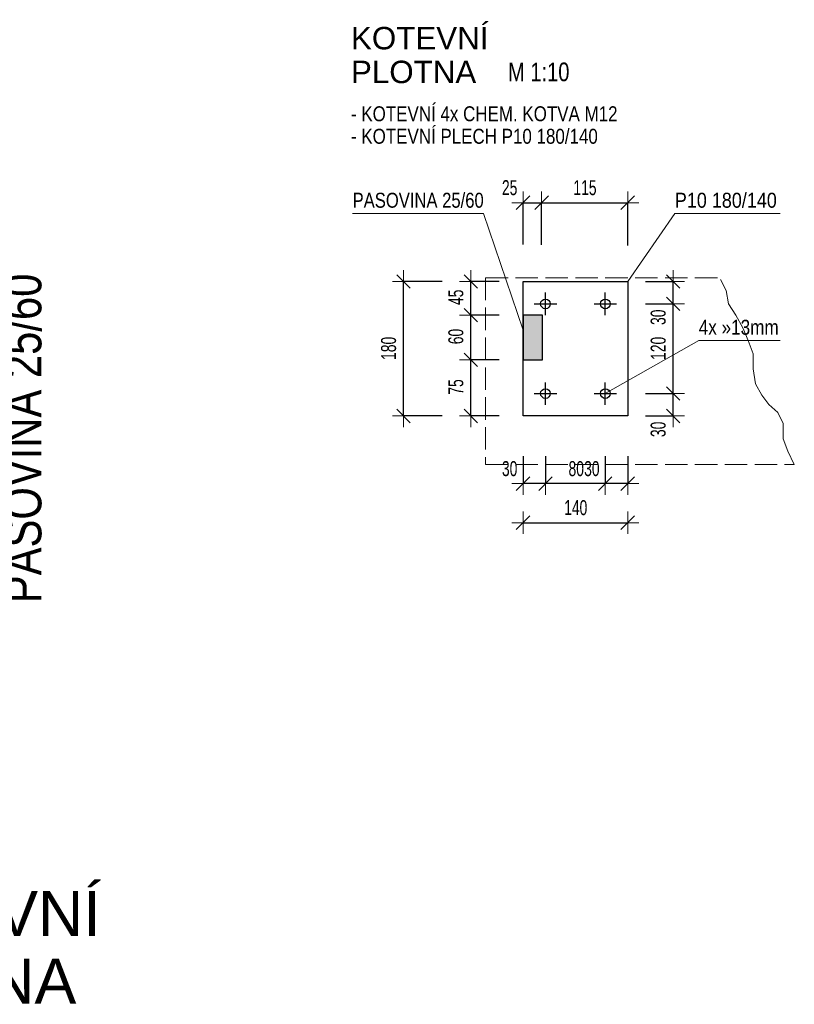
# Model space of a CAD drawing. Header units: millimetres. Extents: x -44763 to -25031, y -105989 to -89886.
# Tile 4 of 8: x -42067 to -41030, y -98265 to -96947. Entities that reach past the tile are written whole.
import ezdxf

# ---------------------------------------------------------------- set-up
doc = ezdxf.new("R2010")
doc.units = ezdxf.units.MM
doc.header["$PDMODE"] = 65
doc.linetypes.add('Carkovana 2x_1_1', pattern=[40, 30, -10])
doc.layers.add('XR$2$(Z6) - DÍLY_1', color=7, linetype='Continuous', lineweight=25)
doc.layers.add('XR$3$(Z6) - KOTVENÍ_1', color=7, linetype='Continuous', lineweight=25)
doc.styles.add('ARIAL', font='ARIAL.TTF')
doc.styles.add('ARIALNARROW', font='ARIALN.TTF')
doc.dimstyles.new('DIMSTYLE_10', dxfattribs={"dimtxt": 20, "dimasz": 30, "dimexe": 0, "dimexo": 0, "dimgap": 10, "dimtad": 2, "dimdec": 0, "dimrnd": 1, "dimzin": 12, "dimdsep": 46, "dimtxsty": 'ARIALNARROW', "dimblk1": 'ALL_ML_STRICH', "dimblk2": 'ALL_ML_STRICH', "dimsah": 1, "dimcen": 0, "dimclrd": 6, "dimclre": 6, "dimclrt": 6, "dimadec": 0, "dimazin": 0, "dimtfac": 1, "dimtdec": 0, "dimtix": 1, "dimtmove": 2, "dimatfit": 3, "dimfxl": 0, "dimtvp": 1.2, "dimtzin": 0, "dimlwd": 0, "dimlwe": 13, "dimarcsym": 0})
doc.dimstyles.new('DIMSTYLE_11', dxfattribs={"dimtxt": 20, "dimasz": 30, "dimexe": 0, "dimexo": 0, "dimgap": 10, "dimtad": 2, "dimdec": 0, "dimrnd": 1, "dimzin": 12, "dimdsep": 46, "dimtxsty": 'ARIALNARROW', "dimblk1": 'ALL_ML_STRICH', "dimblk2": 'ALL_ML_STRICH', "dimsah": 1, "dimcen": 0, "dimclrd": 6, "dimclre": 6, "dimclrt": 6, "dimadec": 0, "dimazin": 0, "dimtfac": 1, "dimtdec": 0, "dimtix": 1, "dimtmove": 2, "dimatfit": 3, "dimfxl": 0, "dimtzin": 0, "dimlwd": 0, "dimlwe": 13, "dimarcsym": 0})
doc.dimstyles.new('DIMSTYLE_12', dxfattribs={"dimtxt": 20, "dimasz": 30, "dimexe": 0, "dimexo": 0, "dimgap": 10, "dimtad": 2, "dimdec": 0, "dimrnd": 1, "dimzin": 12, "dimdsep": 46, "dimtxsty": 'ARIALNARROW', "dimblk1": 'ALL_ML_STRICH', "dimblk2": 'ALL_ML_STRICH', "dimsah": 1, "dimcen": 0, "dimclrd": 6, "dimclre": 6, "dimclrt": 6, "dimadec": 0, "dimazin": 0, "dimtfac": 1, "dimtdec": 0, "dimtix": 1, "dimtmove": 2, "dimatfit": 3, "dimfxl": 0, "dimtvp": 1.2, "dimtzin": 0, "dimlwd": 0, "dimlwe": 13, "dimarcsym": 0})
doc.dimstyles.new('DIMSTYLE_13', dxfattribs={"dimtxt": 20, "dimasz": 30, "dimexe": 0, "dimexo": 0, "dimgap": 10, "dimtad": 2, "dimdec": 0, "dimrnd": 1, "dimzin": 12, "dimdsep": 46, "dimtxsty": 'ARIALNARROW', "dimblk1": 'ALL_ML_STRICH', "dimblk2": 'ALL_ML_STRICH', "dimsah": 1, "dimcen": 0, "dimclrd": 6, "dimclre": 6, "dimclrt": 6, "dimadec": 0, "dimazin": 0, "dimtfac": 1, "dimtdec": 0, "dimtix": 1, "dimtmove": 2, "dimatfit": 3, "dimfxl": 0, "dimtzin": 0, "dimlwd": 0, "dimlwe": 13, "dimarcsym": 0})

# ---------------------------------------------------------------- blocks, each defined once
blk = doc.blocks.new('ALL_ML_STRICH')
at = {"color": 0, "linetype": 'ByBlock', "lineweight": -2}
for p, q in [((0, -0.5), (0, 0.5)), ((-1, 0), (0.5, 0)), ((-0.3, -0.3), (0.3, 0.3))]:
    blk.add_line(p, q, dxfattribs=at)
blk = doc.blocks.new('*D96')
at = {"layer": 'DEFPOINTS', "color": 6, "linetype": 'Continuous', "lineweight": 13}
for p in [(-41283.4, -97447.2), (-41253.4, -97477.2), (-41192.5, -97477.2)]:
    blk.add_point(p, dxfattribs=at)
at = {"layer": 'XR$3$(Z6) - KOTVENÍ_1', "color": 6, "linetype": 'Continuous', "lineweight": -2}
for p, q in [((-41229.6, -97447.2), (-41192.5, -97447.2)), ((-41192.5, -97477.2), (-41192.5, -97447.2)), ((-41229.6, -97477.2), (-41192.5, -97477.2))]:
    blk.add_line(p, q, dxfattribs=at)
at = {"layer": 'XR$3$(Z6) - KOTVENÍ_1', "color": 6, "linetype": 'Continuous', "lineweight": 13, "xscale": 30, "yscale": 30, "zscale": 30}
for p, rotation in [((-41192.5, -97447.2), 90), ((-41192.5, -97477.2), 270)]:
    blk.add_blockref('ALL_ML_STRICH', p, dxfattribs=dict(at, rotation=rotation))
at = {"layer": 'XR$3$(Z6) - KOTVENÍ_1', "color": 6, "linetype": 'Continuous', "lineweight": 13, "insert": (-41212.5, -97495.1), "char_height": 20, "width": 32.457, "attachment_point": 5, "rotation": 90, "style": 'ARIALNARROW'}
blk.add_mtext('\\W0.81;\\A1;{30}', dxfattribs=at)
blk = doc.blocks.new('*D97')
at = {"layer": 'DEFPOINTS', "color": 6, "linetype": 'Continuous', "lineweight": 13}
for p in [(-41283.4, -97327.2), (-41283.4, -97447.2), (-41192.5, -97447.2)]:
    blk.add_point(p, dxfattribs=at)
at = {"layer": 'XR$3$(Z6) - KOTVENÍ_1', "color": 6, "linetype": 'Continuous', "lineweight": -2}
for p, q in [((-41229.6, -97327.2), (-41192.5, -97327.2)), ((-41192.5, -97447.2), (-41192.5, -97327.2)), ((-41229.6, -97447.2), (-41192.5, -97447.2))]:
    blk.add_line(p, q, dxfattribs=at)
at = {"layer": 'XR$3$(Z6) - KOTVENÍ_1', "color": 6, "linetype": 'Continuous', "lineweight": 13, "xscale": 30, "yscale": 30, "zscale": 30}
for p, rotation in [((-41192.5, -97327.2), 90), ((-41192.5, -97447.2), 270)]:
    blk.add_blockref('ALL_ML_STRICH', p, dxfattribs=dict(at, rotation=rotation))
at = {"layer": 'XR$3$(Z6) - KOTVENÍ_1', "color": 6, "linetype": 'Continuous', "lineweight": 13, "insert": (-41212.5, -97386.7), "char_height": 20, "width": 48.686, "attachment_point": 5, "rotation": 90, "style": 'ARIALNARROW'}
blk.add_mtext('\\W0.81;\\A1;{120}', dxfattribs=at)
blk = doc.blocks.new('*D98')
at = {"layer": 'DEFPOINTS', "color": 6, "linetype": 'Continuous', "lineweight": 13}
for p in [(-41253.4, -97297.2), (-41283.4, -97327.2), (-41192.5, -97327.2)]:
    blk.add_point(p, dxfattribs=at)
at = {"layer": 'XR$3$(Z6) - KOTVENÍ_1', "color": 6, "linetype": 'Continuous', "lineweight": -2}
for p, q in [((-41229.6, -97297.2), (-41192.5, -97297.2)), ((-41192.5, -97327.2), (-41192.5, -97297.2)), ((-41229.6, -97327.2), (-41192.5, -97327.2))]:
    blk.add_line(p, q, dxfattribs=at)
at = {"layer": 'XR$3$(Z6) - KOTVENÍ_1', "color": 6, "linetype": 'Continuous', "lineweight": 13, "xscale": 30, "yscale": 30, "zscale": 30}
for p, rotation in [((-41192.5, -97297.2), 90), ((-41192.5, -97327.2), 270)]:
    blk.add_blockref('ALL_ML_STRICH', p, dxfattribs=dict(at, rotation=rotation))
at = {"layer": 'XR$3$(Z6) - KOTVENÍ_1', "color": 6, "linetype": 'Continuous', "lineweight": 13, "insert": (-41212.5, -97345.1), "char_height": 20, "width": 32.457, "attachment_point": 5, "rotation": 90, "style": 'ARIALNARROW'}
blk.add_mtext('\\W0.81;\\A1;{30}', dxfattribs=at)
blk = doc.blocks.new('*D99')
at = {"layer": 'DEFPOINTS', "color": 6, "linetype": 'Continuous', "lineweight": 13}
for p in [(-41393.4, -97477.2), (-41253.4, -97477.2), (-41393.4, -97620)]:
    blk.add_point(p, dxfattribs=at)
at = {"layer": 'XR$3$(Z6) - KOTVENÍ_1', "color": 6, "linetype": 'Continuous', "lineweight": -2}
for p, q in [((-41393.4, -97620), (-41393.4, -97620)), ((-41393.4, -97620), (-41253.4, -97620)), ((-41253.4, -97620), (-41253.4, -97620))]:
    blk.add_line(p, q, dxfattribs=at)
at = {"layer": 'XR$3$(Z6) - KOTVENÍ_1', "color": 6, "linetype": 'Continuous', "lineweight": 13, "xscale": 30, "yscale": 30, "zscale": 30, "rotation": 180}
blk.add_blockref('ALL_ML_STRICH', (-41393.4, -97620), dxfattribs=at)
at = {"layer": 'XR$3$(Z6) - KOTVENÍ_1', "color": 6, "linetype": 'Continuous', "lineweight": 13, "xscale": 30, "yscale": 30, "zscale": 30}
blk.add_blockref('ALL_ML_STRICH', (-41253.4, -97620), dxfattribs=at)
at = {"layer": 'XR$3$(Z6) - KOTVENÍ_1', "color": 6, "linetype": 'Continuous', "lineweight": 13, "insert": (-41322.9, -97600), "char_height": 20, "width": 48.686, "attachment_point": 5, "style": 'ARIALNARROW'}
blk.add_mtext('\\W0.81;\\A1;{140}', dxfattribs=at)
blk = doc.blocks.new('*D100')
at = {"layer": 'DEFPOINTS', "color": 6, "linetype": 'Continuous', "lineweight": 13}
for p in [(-41393.4, -97402.2), (-41463.2, -97477.2), (-41393.4, -97477.2)]:
    blk.add_point(p, dxfattribs=at)
at = {"layer": 'XR$3$(Z6) - KOTVENÍ_1', "color": 6, "linetype": 'Continuous', "lineweight": -2}
for p, q in [((-41425.2, -97402.2), (-41463.2, -97402.2)), ((-41463.2, -97477.2), (-41463.2, -97402.2)), ((-41425.2, -97477.2), (-41463.2, -97477.2))]:
    blk.add_line(p, q, dxfattribs=at)
at = {"layer": 'XR$3$(Z6) - KOTVENÍ_1', "color": 6, "linetype": 'Continuous', "lineweight": 13, "xscale": 30, "yscale": 30, "zscale": 30}
for p, rotation in [((-41463.2, -97402.2), 90), ((-41463.2, -97477.2), 270)]:
    blk.add_blockref('ALL_ML_STRICH', p, dxfattribs=dict(at, rotation=rotation))
at = {"layer": 'XR$3$(Z6) - KOTVENÍ_1', "color": 6, "linetype": 'Continuous', "lineweight": 13, "insert": (-41483.2, -97438.4), "char_height": 20, "width": 32.457, "attachment_point": 5, "rotation": 90, "style": 'ARIALNARROW'}
blk.add_mtext('\\W0.81;\\A1;{75}', dxfattribs=at)
blk = doc.blocks.new('*D101')
at = {"layer": 'DEFPOINTS', "color": 6, "linetype": 'Continuous', "lineweight": 13}
for p in [(-41393.4, -97342.2), (-41463.2, -97402.2), (-41393.4, -97402.2)]:
    blk.add_point(p, dxfattribs=at)
at = {"layer": 'XR$3$(Z6) - KOTVENÍ_1', "color": 6, "linetype": 'Continuous', "lineweight": -2}
for p, q in [((-41425.2, -97342.2), (-41463.2, -97342.2)), ((-41463.2, -97402.2), (-41463.2, -97342.2)), ((-41425.2, -97402.2), (-41463.2, -97402.2))]:
    blk.add_line(p, q, dxfattribs=at)
at = {"layer": 'XR$3$(Z6) - KOTVENÍ_1', "color": 6, "linetype": 'Continuous', "lineweight": 13, "xscale": 30, "yscale": 30, "zscale": 30}
for p, rotation in [((-41463.2, -97342.2), 90), ((-41463.2, -97402.2), 270)]:
    blk.add_blockref('ALL_ML_STRICH', p, dxfattribs=dict(at, rotation=rotation))
at = {"layer": 'XR$3$(Z6) - KOTVENÍ_1', "color": 6, "linetype": 'Continuous', "lineweight": 13, "insert": (-41483.2, -97370.9), "char_height": 20, "width": 32.457, "attachment_point": 5, "rotation": 90, "style": 'ARIALNARROW'}
blk.add_mtext('\\W0.81;\\A1;{60}', dxfattribs=at)
blk = doc.blocks.new('*D102')
at = {"layer": 'DEFPOINTS', "color": 6, "linetype": 'Continuous', "lineweight": 13}
for p in [(-41393.4, -97297.2), (-41463.2, -97342.2), (-41393.4, -97342.2)]:
    blk.add_point(p, dxfattribs=at)
at = {"layer": 'XR$3$(Z6) - KOTVENÍ_1', "color": 6, "linetype": 'Continuous', "lineweight": -2}
for p, q in [((-41425.2, -97297.2), (-41463.2, -97297.2)), ((-41463.2, -97342.2), (-41463.2, -97297.2)), ((-41425.2, -97342.2), (-41463.2, -97342.2))]:
    blk.add_line(p, q, dxfattribs=at)
at = {"layer": 'XR$3$(Z6) - KOTVENÍ_1', "color": 6, "linetype": 'Continuous', "lineweight": 13, "xscale": 30, "yscale": 30, "zscale": 30}
for p, rotation in [((-41463.2, -97297.2), 90), ((-41463.2, -97342.2), 270)]:
    blk.add_blockref('ALL_ML_STRICH', p, dxfattribs=dict(at, rotation=rotation))
at = {"layer": 'XR$3$(Z6) - KOTVENÍ_1', "color": 6, "linetype": 'Continuous', "lineweight": 13, "insert": (-41483.2, -97318.4), "char_height": 20, "width": 32.457, "attachment_point": 5, "rotation": 90, "style": 'ARIALNARROW'}
blk.add_mtext('\\W0.81;\\A1;{45}', dxfattribs=at)
blk = doc.blocks.new('*D103')
at = {"layer": 'DEFPOINTS', "color": 6, "linetype": 'Continuous', "lineweight": 13}
for p in [(-41393.4, -97191.8), (-41393.4, -97297.2), (-41368.5, -97342.2)]:
    blk.add_point(p, dxfattribs=at)
at = {"layer": 'XR$3$(Z6) - KOTVENÍ_1', "color": 6, "linetype": 'Continuous', "lineweight": -2}
for p, q in [((-41393.4, -97247.9), (-41393.4, -97191.8)), ((-41393.4, -97191.8), (-41368.5, -97191.8)), ((-41368.5, -97248.2), (-41368.5, -97191.8))]:
    blk.add_line(p, q, dxfattribs=at)
at = {"layer": 'XR$3$(Z6) - KOTVENÍ_1', "color": 6, "linetype": 'Continuous', "lineweight": 13, "xscale": 30, "yscale": 30, "zscale": 30, "rotation": 180}
blk.add_blockref('ALL_ML_STRICH', (-41393.4, -97191.8), dxfattribs=at)
at = {"layer": 'XR$3$(Z6) - KOTVENÍ_1', "color": 6, "linetype": 'Continuous', "lineweight": 13, "xscale": 30, "yscale": 30, "zscale": 30}
blk.add_blockref('ALL_ML_STRICH', (-41368.5, -97191.8), dxfattribs=at)
at = {"layer": 'XR$3$(Z6) - KOTVENÍ_1', "color": 6, "linetype": 'Continuous', "lineweight": 13, "insert": (-41411.3, -97171.8), "char_height": 20, "width": 32.457, "attachment_point": 5, "style": 'ARIALNARROW'}
blk.add_mtext('\\W0.81;\\A1;{25}', dxfattribs=at)
blk = doc.blocks.new('*D104')
at = {"layer": 'DEFPOINTS', "color": 6, "linetype": 'Continuous', "lineweight": 13}
for p in [(-41368.5, -97191.8), (-41253.4, -97297.2), (-41368.5, -97342.2)]:
    blk.add_point(p, dxfattribs=at)
at = {"layer": 'XR$3$(Z6) - KOTVENÍ_1', "color": 6, "linetype": 'Continuous', "lineweight": -2}
for p, q in [((-41368.5, -97248.2), (-41368.5, -97191.8)), ((-41368.5, -97191.8), (-41253.4, -97191.8)), ((-41253.4, -97249.3), (-41253.4, -97191.8))]:
    blk.add_line(p, q, dxfattribs=at)
at = {"layer": 'XR$3$(Z6) - KOTVENÍ_1', "color": 6, "linetype": 'Continuous', "lineweight": 13, "xscale": 30, "yscale": 30, "zscale": 30, "rotation": 180}
blk.add_blockref('ALL_ML_STRICH', (-41368.5, -97191.8), dxfattribs=at)
at = {"layer": 'XR$3$(Z6) - KOTVENÍ_1', "color": 6, "linetype": 'Continuous', "lineweight": 13, "xscale": 30, "yscale": 30, "zscale": 30}
blk.add_blockref('ALL_ML_STRICH', (-41253.4, -97191.8), dxfattribs=at)
at = {"layer": 'XR$3$(Z6) - KOTVENÍ_1', "color": 6, "linetype": 'Continuous', "lineweight": 13, "insert": (-41310.5, -97171.8), "char_height": 20, "width": 48.686, "attachment_point": 5, "style": 'ARIALNARROW'}
blk.add_mtext('\\W0.81;\\A1;{115}', dxfattribs=at)
blk = doc.blocks.new('*D105')
at = {"layer": 'DEFPOINTS', "color": 6, "linetype": 'Continuous', "lineweight": 13}
for p in [(-41393.4, -97297.2), (-41553.2, -97477.2), (-41393.4, -97477.2)]:
    blk.add_point(p, dxfattribs=at)
at = {"layer": 'XR$3$(Z6) - KOTVENÍ_1', "color": 6, "linetype": 'Continuous', "lineweight": -2}
for p, q in [((-41501.7, -97297.2), (-41553.2, -97297.2)), ((-41553.2, -97477.2), (-41553.2, -97297.2)), ((-41501.7, -97477.2), (-41553.2, -97477.2))]:
    blk.add_line(p, q, dxfattribs=at)
at = {"layer": 'XR$3$(Z6) - KOTVENÍ_1', "color": 6, "linetype": 'Continuous', "lineweight": 13, "xscale": 30, "yscale": 30, "zscale": 30}
for p, rotation in [((-41553.2, -97297.2), 90), ((-41553.2, -97477.2), 270)]:
    blk.add_blockref('ALL_ML_STRICH', p, dxfattribs=dict(at, rotation=rotation))
at = {"layer": 'XR$3$(Z6) - KOTVENÍ_1', "color": 6, "linetype": 'Continuous', "lineweight": 13, "insert": (-41573.2, -97386.7), "char_height": 20, "width": 48.686, "attachment_point": 5, "rotation": 90, "style": 'ARIALNARROW'}
blk.add_mtext('\\W0.81;\\A1;{180}', dxfattribs=at)
blk = doc.blocks.new('*D106')
at = {"layer": 'DEFPOINTS', "color": 6, "linetype": 'Continuous', "lineweight": 13}
for p in [(-41283.4, -97447.2), (-41253.4, -97477.2), (-41253.4, -97567.8)]:
    blk.add_point(p, dxfattribs=at)
at = {"layer": 'XR$3$(Z6) - KOTVENÍ_1', "color": 6, "linetype": 'Continuous', "lineweight": -2}
for p, q in [((-41283.4, -97530.8), (-41283.4, -97567.8)), ((-41253.4, -97530.8), (-41253.4, -97567.8)), ((-41253.4, -97567.8), (-41283.4, -97567.8))]:
    blk.add_line(p, q, dxfattribs=at)
at = {"layer": 'XR$3$(Z6) - KOTVENÍ_1', "color": 6, "linetype": 'Continuous', "lineweight": 13, "xscale": 30, "yscale": 30, "zscale": 30}
for p, rotation in [((-41283.4, -97567.8), 180), ((-41253.4, -97567.8), 360)]:
    blk.add_blockref('ALL_ML_STRICH', p, dxfattribs=dict(at, rotation=rotation))
at = {"layer": 'XR$3$(Z6) - KOTVENÍ_1', "color": 6, "linetype": 'Continuous', "lineweight": 13, "insert": (-41301.3, -97547.8), "char_height": 20, "width": 32.457, "attachment_point": 5, "style": 'ARIALNARROW'}
blk.add_mtext('\\W0.81;\\A1;{30}', dxfattribs=at)
blk = doc.blocks.new('*D107')
at = {"layer": 'DEFPOINTS', "color": 6, "linetype": 'Continuous', "lineweight": 13}
for p in [(-41363.4, -97447.2), (-41283.4, -97447.2), (-41283.4, -97567.8)]:
    blk.add_point(p, dxfattribs=at)
at = {"layer": 'XR$3$(Z6) - KOTVENÍ_1', "color": 6, "linetype": 'Continuous', "lineweight": -2}
for p, q in [((-41363.4, -97530.8), (-41363.4, -97567.8)), ((-41283.4, -97530.8), (-41283.4, -97567.8)), ((-41283.4, -97567.8), (-41363.4, -97567.8))]:
    blk.add_line(p, q, dxfattribs=at)
at = {"layer": 'XR$3$(Z6) - KOTVENÍ_1', "color": 6, "linetype": 'Continuous', "lineweight": 13, "xscale": 30, "yscale": 30, "zscale": 30}
for p, rotation in [((-41363.4, -97567.8), 180), ((-41283.4, -97567.8), 360)]:
    blk.add_blockref('ALL_ML_STRICH', p, dxfattribs=dict(at, rotation=rotation))
at = {"layer": 'XR$3$(Z6) - KOTVENÍ_1', "color": 6, "linetype": 'Continuous', "lineweight": 13, "insert": (-41322.2, -97547.8), "char_height": 20, "width": 32.457, "attachment_point": 5, "style": 'ARIALNARROW'}
blk.add_mtext('\\W0.81;\\A1;{80}', dxfattribs=at)
blk = doc.blocks.new('*D108')
at = {"layer": 'DEFPOINTS', "color": 6, "linetype": 'Continuous', "lineweight": 13}
for p in [(-41363.4, -97447.2), (-41393.4, -97477.2), (-41363.4, -97567.8)]:
    blk.add_point(p, dxfattribs=at)
at = {"layer": 'XR$3$(Z6) - KOTVENÍ_1', "color": 6, "linetype": 'Continuous', "lineweight": -2}
for p, q in [((-41393.4, -97530.8), (-41393.4, -97567.8)), ((-41363.4, -97530.8), (-41363.4, -97567.8)), ((-41363.4, -97567.8), (-41393.4, -97567.8))]:
    blk.add_line(p, q, dxfattribs=at)
at = {"layer": 'XR$3$(Z6) - KOTVENÍ_1', "color": 6, "linetype": 'Continuous', "lineweight": 13, "xscale": 30, "yscale": 30, "zscale": 30}
for p, rotation in [((-41393.4, -97567.8), 180), ((-41363.4, -97567.8), 360)]:
    blk.add_blockref('ALL_ML_STRICH', p, dxfattribs=dict(at, rotation=rotation))
at = {"layer": 'XR$3$(Z6) - KOTVENÍ_1', "color": 6, "linetype": 'Continuous', "lineweight": 13, "insert": (-41411.3, -97547.8), "char_height": 20, "width": 32.457, "attachment_point": 5, "style": 'ARIALNARROW'}
blk.add_mtext('\\W0.81;\\A1;{30}', dxfattribs=at)

msp = doc.modelspace()

# ---------------------------------------------------------------- hatches: boundary and pattern name
at = {"layer": 'XR$3$(Z6) - KOTVENÍ_1', "linetype": 'Continuous', "lineweight": 13}
msp.add_hatch(color=171, dxfattribs=at).paths.add_polyline_path([(-41393.4, -97402.2), (-41367.5, -97402.2), (-41367.5, -97342.2), (-41393.4, -97342.2)])

# ---------------------------------------------------------------- linework, layer by layer
at = {"layer": 'XR$3$(Z6) - KOTVENÍ_1', "color": 7, "linetype": 'Continuous', "lineweight": 13}
for p, q in [((-41621.4, -97206.1), (-41446.5, -97206.1)), ((-41446.5, -97206.1), (-41393.4, -97362.2)), ((-41190.3, -97206.1), (-41253.4, -97297.2)), ((-41190.3, -97206.1), (-41049.5, -97206.1)), ((-41283.4, -97447.2), (-41158.3, -97376.1)), ((-41158.3, -97376.1), (-41049.5, -97376.1))]:
    msp.add_line(p, q, dxfattribs=at)
at = {"layer": 'XR$3$(Z6) - KOTVENÍ_1', "color": 8, "linetype": 'Carkovana 2x_1_1', "lineweight": 13}
for p, q in [((-41443.4, -97292.2), (-41130.2, -97292.2)), ((-41443.4, -97292.2), (-41443.4, -97542.2)), ((-41443.4, -97542.2), (-41030.5, -97542.2))]:
    msp.add_line(p, q, dxfattribs=at)
at = {"layer": 'XR$3$(Z6) - KOTVENÍ_1', "color": 5, "linetype": 'Continuous', "lineweight": 25}
for p, q in [((-41393.4, -97477.2), (-41393.4, -97297.2)), ((-41393.4, -97297.2), (-41253.4, -97297.2)), ((-41253.4, -97297.2), (-41253.4, -97477.2)), ((-41363.4, -97342.2), (-41363.4, -97312.2)), ((-41283.4, -97342.2), (-41283.4, -97312.2)), ((-41378.4, -97327.2), (-41348.4, -97327.2)), ((-41298.4, -97327.2), (-41268.4, -97327.2)), ((-41393.4, -97342.2), (-41393.4, -97402.2)), ((-41367.5, -97342.2), (-41393.4, -97342.2)), ((-41367.5, -97402.2), (-41367.5, -97342.2)), ((-41393.4, -97402.2), (-41367.5, -97402.2)), ((-41393.4, -97402.2), (-41367.5, -97402.2)), ((-41363.4, -97462.2), (-41363.4, -97432.2)), ((-41283.4, -97462.2), (-41283.4, -97432.2)), ((-41378.4, -97447.2), (-41348.4, -97447.2)), ((-41298.4, -97447.2), (-41268.4, -97447.2)), ((-41253.4, -97477.2), (-41393.4, -97477.2))]:
    msp.add_line(p, q, dxfattribs=at)
at = {"layer": 'XR$3$(Z6) - KOTVENÍ_1', "color": 8, "linetype": 'Carkovana 2x_1_1', "lineweight": 13}
msp.add_lwpolyline([(-41030.5, -97542.2), (-41039, -97524.5), (-41045.3, -97507.6), (-41045.3, -97487.4), (-41052.7, -97472.6), (-41064.4, -97462), (-41073.9, -97449.2), (-41082.4, -97434.4), (-41085.6, -97414.2), (-41085.6, -97394.1), (-41092, -97376.1), (-41099.4, -97359.1), (-41108.9, -97342.1), (-41118.5, -97327.3), (-41121.7, -97309.3), (-41129.1, -97294.4)], dxfattribs=at)
at = {"layer": 'XR$3$(Z6) - KOTVENÍ_1', "color": 5, "linetype": 'Continuous', "lineweight": 25}
for centre in [(-41363.4, -97327.2), (-41283.4, -97327.2), (-41363.4, -97447.2), (-41283.4, -97447.2)]:
    msp.add_circle(centre, 6.5, dxfattribs=at)

# ---------------------------------------------------------------- texts
at = {"layer": 'XR$2$(Z6) - DÍLY_1', "color": 7, "linetype": 'Continuous', "lineweight": 25, "insert": (-42037.1, -97727.7), "char_height": 50, "width": 462.033, "attachment_point": 7, "rotation": 90, "style": 'ARIAL'}
msp.add_mtext('\\W0.80;PASOVINA 25/60', dxfattribs=at)
at = {"layer": 'XR$2$(Z6) - DÍLY_1', "color": 7, "linetype": 'Continuous', "lineweight": 13, "insert": (-42326.4, -98113.1), "char_height": 60, "width": 397.953, "attachment_point": 1, "line_spacing_factor": 0.903614, "style": 'ARIAL'}
msp.add_mtext('\\A1;{\\fArial|i0|b0;\\H60.000000;\\W1.000000;\\C7;KOTEVNÍ}\\P{\\fArial|i0|b0;\\H60.000000;\\W1.000000;\\C7;PLOTNA}\\P', dxfattribs=at)
at = {"layer": 'XR$3$(Z6) - KOTVENÍ_1', "color": 7, "linetype": 'Continuous', "lineweight": 13, "attachment_point": 1, "line_spacing_factor": 0.903614}
for s, insert, char_height, width, style in [('\\A1;{\\fArial|i0|b0;\\H30.000000;\\W1.000000;\\C7;KOTEVNÍ}\\P{\\fArial|i0|b0;\\H30.000000;\\W1.000000;\\C7;PLOTNA}\\P', (-41623.6, -96956.6), 30, 198.976, 'ARIAL'), ('\\W0.99;- KOTEVNÍ 4x CHEM. KOTVA M12\\P- KOTEVNÍ PLECH P10 180/140', (-41623.6, -97062.8), 20, 366.662, 'ARIALNARROW')]:
    msp.add_mtext(s, dxfattribs=dict(at, insert=insert, char_height=char_height, width=width, style=style))
at = {"layer": 'XR$3$(Z6) - KOTVENÍ_1', "color": 7, "linetype": 'Continuous', "lineweight": 25, "insert": (-41413.5, -97029.6), "char_height": 25, "width": 95.323, "attachment_point": 7, "style": 'ARIAL'}
msp.add_mtext('\\W0.77;M 1:10', dxfattribs=at)
at = {"layer": 'XR$3$(Z6) - KOTVENÍ_1', "color": 7, "linetype": 'Continuous', "lineweight": 18, "char_height": 20, "attachment_point": 7, "style": 'ARIALNARROW'}
for s, insert, width in [('\\W0.97;PASOVINA 25/60', (-41621.4, -97198.8), 184.593), ('\\W1.05;P10 180/140', (-41190.3, -97198.8), 151.308), ('\\W1.00;4x »13mm', (-41158.3, -97368.8), 118.825)]:
    msp.add_mtext(s, dxfattribs=dict(at, insert=insert, width=width))

# ---------------------------------------------------------------- dimensions: what is measured, and where the dimension line sits
at = {"layer": 'XR$3$(Z6) - KOTVENÍ_1', "color": 6, "linetype": 'Continuous', "lineweight": 13}
for base, p1, p2, dimstyle, picture, middle in [((-41368.5, -97191.8), (-41393.4, -97247.9), (-41368.5, -97248.2), 'DIMSTYLE_12', '*D103', (-41411.3, -97171.8)), ((-41253.4, -97191.8), (-41368.5, -97248.2), (-41253.4, -97249.3), 'DIMSTYLE_13', '*D104', (-41310.5, -97171.8)), ((-41253.4, -97620), (-41393.4, -97620), (-41253.4, -97620), 'DIMSTYLE_13', '*D99', (-41322.9, -97600))]:
    dim = msp.add_linear_dim(base=base, p1=p1, p2=p2, dimstyle=dimstyle, override={"dimpost": '<>', "dimclrd": 6, "dimclre": 6, "dimclrt": 6, "dimlwd": 0, "dimlwe": 13}, dxfattribs=at)
    dim.commit()
    dim.dimension.update_dxf_attribs({"geometry": picture, "text_midpoint": middle, "dimtype": 160})
for base, p1, p2, angle, dimstyle, picture, middle in [((-41553.2, -97297.2), (-41501.7, -97477.2), (-41501.7, -97297.2), 90, 'DIMSTYLE_13', '*D105', (-41573.2, -97386.7)), ((-41463.2, -97297.2), (-41425.2, -97342.2), (-41425.2, -97297.2), 90, 'DIMSTYLE_13', '*D102', (-41483.2, -97318.4)), ((-41192.5, -97297.2), (-41229.6, -97327.2), (-41229.6, -97297.2), 90, 'DIMSTYLE_12', '*D98', (-41212.5, -97345.1)), ((-41192.5, -97327.2), (-41229.6, -97447.2), (-41229.6, -97327.2), 90, 'DIMSTYLE_11', '*D97', (-41212.5, -97386.7)), ((-41463.2, -97342.2), (-41425.2, -97402.2), (-41425.2, -97342.2), 90, 'DIMSTYLE_13', '*D101', (-41483.2, -97370.9)), ((-41463.2, -97402.2), (-41425.2, -97477.2), (-41425.2, -97402.2), 90, 'DIMSTYLE_13', '*D100', (-41483.2, -97438.4)), ((-41192.5, -97447.2), (-41229.6, -97477.2), (-41229.6, -97447.2), 90, 'DIMSTYLE_10', '*D96', (-41212.5, -97495.1)), ((-41393.4, -97567.8), (-41363.4, -97530.8), (-41393.4, -97530.8), 180, 'DIMSTYLE_12', '*D108', (-41411.3, -97547.8)), ((-41363.4, -97567.8), (-41283.4, -97530.8), (-41363.4, -97530.8), 180, 'DIMSTYLE_13', '*D107', (-41322.2, -97547.8)), ((-41283.4, -97567.8), (-41253.4, -97530.8), (-41283.4, -97530.8), 180, 'DIMSTYLE_12', '*D106', (-41301.3, -97547.8))]:
    dim = msp.add_linear_dim(base=base, p1=p1, p2=p2, angle=angle, dimstyle=dimstyle, override={"dimpost": '<>', "dimclrd": 6, "dimclre": 6, "dimclrt": 6, "dimlwd": 0, "dimlwe": 13}, dxfattribs=at)
    dim.commit()
    dim.dimension.update_dxf_attribs({"geometry": picture, "text_midpoint": middle, "dimtype": 160})

doc.saveas('drawing.dxf')
